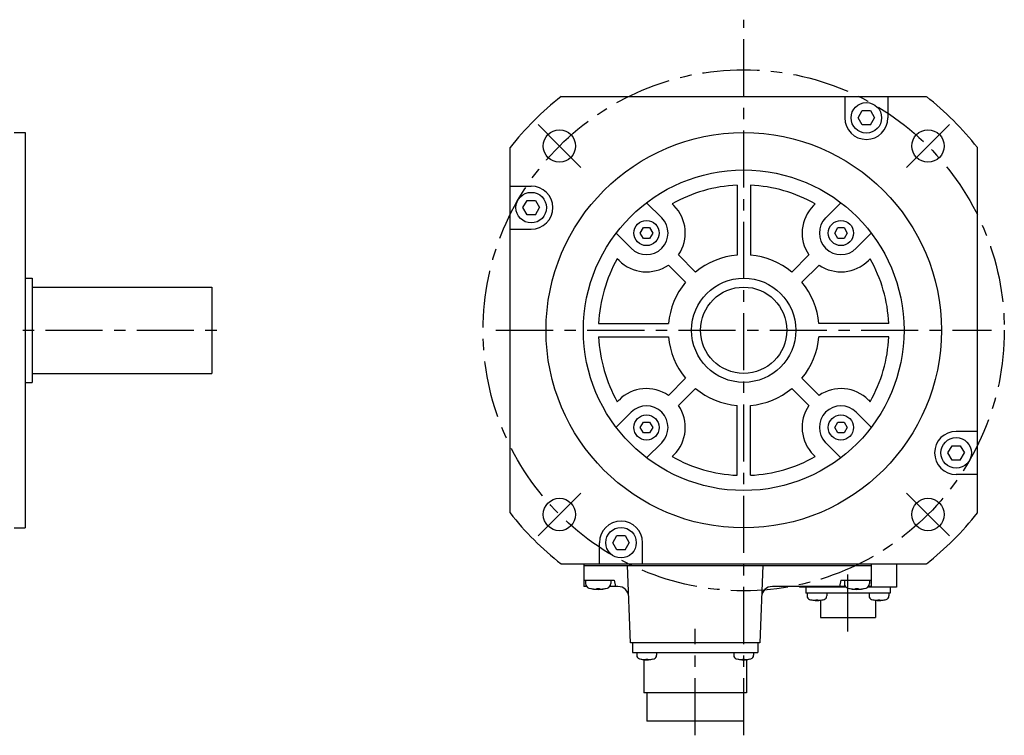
# Model space of a CAD drawing. Header units: millimetres. Extents: x 110 to 842, y 448 to 647.
# Tile 4 of 4: x 568 to 842, y 448 to 647. Entities that reach past the tile are written whole.
import ezdxf

# ---------------------------------------------------------------- set-up
doc = ezdxf.new("R2010")
doc.units = ezdxf.units.MM
doc.linetypes.add('CENTER', pattern=[50.8, 31.75, -6.35, 6.35, -6.35])
doc.layers.add('CTR', color=2, linetype='CENTER')

msp = doc.modelspace()

# ---------------------------------------------------------------- linework, layer by layer
for p, q in [((718.76, 625.87), (820.37, 625.87)), ((797.69, 625.87), (797.69, 619.98)), ((809.69, 625.87), (809.69, 619.98)), ((801.38, 619.98), (802.54, 621.98)), ((802.54, 621.98), (804.84, 621.98)), ((804.84, 621.98), (806, 619.98)), ((802.54, 617.98), (801.38, 619.98)), ((804.84, 617.98), (806, 619.98)), ((804.84, 617.98), (802.54, 617.98)), ((566.65, 615.87), (569.65, 615.87)), ((569.65, 615.87), (569.65, 505.87)), ((704.57, 510.06), (704.57, 611.68)), ((834.57, 510.06), (834.57, 611.68)), ((704.57, 600.99), (710.46, 600.99)), ((767.72, 601.23), (767.72, 581.79)), ((771.42, 601.23), (771.42, 581.79)), ((708.15, 594.99), (709.3, 596.99)), ((709.3, 592.99), (708.15, 594.99)), ((709.3, 596.99), (711.61, 596.99)), ((711.61, 596.99), (712.77, 594.99)), ((711.61, 592.99), (712.77, 594.99)), ((746.76, 592.16), (742.56, 596.36)), ((750.16, 595.55), (749.67, 596.03)), ((788.98, 595.55), (789.46, 596.03)), ((792.37, 592.16), (796.57, 596.36)), ((711.61, 592.99), (709.3, 592.99)), ((704.57, 588.99), (710.46, 588.99)), ((740.79, 587.92), (741.65, 589.42)), ((741.65, 589.42), (743.38, 589.42)), ((743.38, 589.42), (744.25, 587.92)), ((794.88, 587.92), (795.75, 589.42)), ((795.75, 589.42), (797.48, 589.42)), ((797.48, 589.42), (798.34, 587.92)), ((738.28, 583.67), (734.07, 587.88)), ((741.65, 586.42), (740.79, 587.92)), ((743.38, 586.42), (741.65, 586.42)), ((744.25, 587.92), (743.38, 586.42)), ((795.75, 586.42), (794.88, 587.92)), ((797.48, 586.42), (795.75, 586.42)), ((798.34, 587.92), (797.48, 586.42)), ((800.85, 583.67), (805.06, 587.88)), ((734.88, 580.28), (734.4, 580.76)), ((751.44, 581.83), (756.2, 577.07)), ((787.69, 581.83), (782.93, 577.07)), ((804.25, 580.28), (804.73, 580.76)), ((748.61, 579), (753.37, 574.24)), ((790.52, 579), (785.76, 574.24)), ((569.65, 575.37), (571.65, 575.37)), ((571.65, 575.37), (571.65, 546.37)), ((571.65, 572.87), (621.65, 572.87)), ((621.65, 572.87), (621.65, 548.87)), ((729.21, 562.72), (748.65, 562.72)), ((809.92, 562.72), (790.48, 562.72)), ((729.21, 559.02), (748.65, 559.02)), ((809.92, 559.02), (790.48, 559.02)), ((571.65, 548.87), (621.65, 548.87)), ((569.65, 546.37), (571.65, 546.37)), ((748.61, 542.74), (753.37, 547.5)), ((790.52, 542.74), (785.76, 547.5)), ((751.44, 539.91), (756.2, 544.67)), ((787.69, 539.91), (782.93, 544.67)), ((734.88, 541.46), (734.4, 540.98)), ((767.72, 520.51), (767.72, 539.95)), ((771.42, 520.51), (771.42, 539.95)), ((804.25, 541.46), (804.73, 540.98)), ((738.28, 538.07), (734.07, 533.86)), ((800.85, 538.07), (805.06, 533.86)), ((740.79, 533.82), (741.65, 535.32)), ((741.65, 535.32), (743.38, 535.32)), ((743.38, 535.32), (744.25, 533.82)), ((794.88, 533.82), (795.75, 535.32)), ((795.75, 535.32), (797.48, 535.32)), ((797.48, 535.32), (798.34, 533.82)), ((741.65, 532.32), (740.79, 533.82)), ((743.38, 532.32), (741.65, 532.32)), ((744.25, 533.82), (743.38, 532.32)), ((795.75, 532.32), (794.88, 533.82)), ((797.48, 532.32), (795.75, 532.32)), ((798.34, 533.82), (797.48, 532.32)), ((834.57, 532.74), (828.67, 532.74)), ((746.76, 529.58), (742.56, 525.38)), ((792.37, 529.58), (796.57, 525.38)), ((826.36, 526.74), (827.52, 528.74)), ((827.52, 528.74), (829.83, 528.74)), ((829.83, 528.74), (830.98, 526.74)), ((750.16, 526.19), (749.67, 525.71)), ((788.98, 526.19), (789.46, 525.71)), ((827.52, 524.74), (826.36, 526.74)), ((829.83, 524.74), (830.98, 526.74)), ((829.83, 524.74), (827.52, 524.74)), ((834.57, 520.74), (828.67, 520.74)), ((566.65, 505.87), (569.65, 505.87)), ((729.44, 495.87), (729.44, 501.76)), ((733.13, 501.76), (734.29, 503.76)), ((734.29, 499.76), (733.13, 501.76)), ((734.29, 503.76), (736.59, 503.76)), ((736.59, 503.76), (737.75, 501.76)), ((736.59, 499.76), (737.75, 501.76)), ((741.44, 495.87), (741.44, 501.76)), ((736.59, 499.76), (734.29, 499.76)), ((718.76, 495.87), (820.37, 495.87)), ((725.07, 495.87), (725.07, 489.57)), ((805.07, 495.87), (805.07, 489.57)), ((812.07, 495.87), (812.07, 489.37)), ((725.07, 495.37), (805.07, 495.37)), ((738.07, 473.87), (737.27, 495.37)), ((774.87, 495.37), (774.07, 473.87)), ((725.07, 491.37), (733.57, 491.37)), ((725.57, 491.37), (725.57, 490.39)), ((732.57, 491.37), (732.57, 490.39)), ((733.57, 491.37), (733.88, 489.57)), ((796.57, 491.37), (796.25, 489.57)), ((796.57, 491.37), (805.07, 491.37)), ((797.57, 491.37), (797.57, 490.39)), ((804.57, 491.37), (804.57, 490.39)), ((725.86, 489.57), (725.07, 489.57)), ((727.02, 489.01), (727.05, 489.01)), ((728.7, 489.01), (729.44, 489.01)), ((728.7, 488.87), (728.7, 489.01)), ((729.44, 489.01), (729.44, 488.87)), ((731.08, 489.01), (731.12, 489.01)), ((734.59, 489.57), (732.27, 489.57)), ((797.86, 489.57), (777.54, 489.57)), ((785.07, 489.57), (785.07, 489.37)), ((798.07, 489.37), (785.07, 489.37)), ((786.87, 489.37), (786.87, 487.67)), ((810.27, 487.67), (786.87, 487.67)), ((787.19, 487.67), (787.19, 486.93)), ((792.69, 487.67), (792.69, 486.93)), ((799.02, 489.01), (799.05, 489.01)), ((800.7, 489.01), (801.44, 489.01)), ((800.7, 488.87), (800.7, 489.01)), ((801.44, 489.01), (801.44, 488.87)), ((803.08, 489.01), (803.12, 489.01)), ((812.07, 489.37), (804.06, 489.37)), ((805.07, 489.57), (804.27, 489.57)), ((804.45, 487.67), (804.45, 486.93)), ((809.95, 487.67), (809.95, 486.93)), ((810.27, 489.37), (810.27, 487.67)), ((788.19, 485.89), (788.21, 485.89)), ((789.66, 485.89), (790.22, 485.89)), ((789.66, 485.77), (789.66, 485.89)), ((790.22, 485.89), (790.22, 485.77)), ((790.92, 485.75), (790.92, 480.97)), ((791.66, 485.89), (791.69, 485.89)), ((805.45, 485.89), (805.47, 485.89)), ((806.22, 485.75), (806.22, 480.97)), ((806.92, 485.89), (807.48, 485.89)), ((806.92, 485.77), (806.92, 485.89)), ((807.48, 485.89), (807.48, 485.77)), ((808.92, 485.89), (808.95, 485.89)), ((790.92, 480.97), (806.22, 480.97)), ((774.07, 473.87), (738.07, 473.87)), ((738.62, 473.87), (738.62, 471.17)), ((738.62, 471.17), (773.52, 471.17)), ((739.83, 471.17), (739.83, 470.43)), ((745.33, 471.17), (745.33, 470.43)), ((766.8, 471.17), (766.8, 470.43)), ((772.3, 471.17), (772.3, 470.43)), ((773.52, 473.87), (773.52, 471.17)), ((740.83, 469.39), (740.85, 469.39)), ((741.82, 469.21), (741.82, 459.97)), ((742.3, 469.39), (742.86, 469.39)), ((742.3, 469.27), (742.3, 469.39)), ((742.86, 469.39), (742.86, 469.27)), ((744.31, 469.39), (744.33, 469.39)), ((767.8, 469.39), (767.82, 469.39)), ((769.27, 469.39), (769.83, 469.39)), ((769.27, 469.27), (769.27, 469.39)), ((769.83, 469.39), (769.83, 469.27)), ((770.32, 469.21), (770.32, 459.97)), ((771.28, 469.39), (771.3, 469.39)), ((770.32, 459.97), (741.82, 459.97)), ((742.62, 459.97), (742.62, 452.07)), ((769.52, 459.97), (769.52, 452.07)), ((769.52, 452.07), (742.62, 452.07))]:
    msp.add_line(p, q)
for centre, radius in [((803.69, 619.98), 4.25), ((718.3, 612.13), 4.5), ((820.83, 612.13), 4.5), ((769.57, 560.87), 55), ((769.57, 560.87), 44.6), ((710.46, 594.99), 4.25), ((742.52, 587.92), 3.5), ((796.61, 587.92), 3.5), ((769.57, 560.87), 14.5), ((769.57, 560.87), 12), ((742.52, 533.82), 3.5), ((796.61, 533.82), 3.5), ((828.67, 526.74), 4.25), ((718.3, 509.6), 4.5), ((820.83, 509.6), 4.5), ((735.44, 501.76), 4.25)]:
    msp.add_circle(centre, radius)
for centre, radius, start, end in [((769.57, 560.87), 82.5, 128.0123, 141.9877), ((769.57, 560.87), 82.5, 38.0123, 51.9877), ((803.69, 619.98), 6, 180, 0), ((710.46, 594.99), 6, 270, 90), ((769.57, 560.87), 40.4, 92.6246, 119.4947), ((769.57, 560.87), 40.4, 60.5053, 87.3754), ((742.52, 587.92), 10.8, 325.6719, 45), ((796.61, 587.92), 10.8, 135, 214.3281), ((742.52, 587.92), 6, 225, 45), ((796.61, 587.92), 6, 135, 315), ((769.57, 560.87), 40.4, 150.5053, 177.3754), ((769.57, 560.87), 21, 95.054, 129.535), ((769.57, 560.87), 21, 50.465, 84.946), ((769.57, 560.87), 40.4, 2.6246, 29.4947), ((742.52, 587.92), 10.8, 225, 304.3281), ((796.61, 587.92), 10.8, 235.6719, 315), ((769.57, 560.87), 21, 140.465, 174.946), ((769.57, 560.87), 21, 5.054, 39.535), ((769.57, 560.87), 40.4, 182.6246, 209.4947), ((769.57, 560.87), 21, 185.054, 219.535), ((769.57, 560.87), 21, 320.465, 354.946), ((769.57, 560.87), 40.4, 330.5053, 357.3754), ((742.52, 533.82), 10.8, 55.6719, 135), ((769.57, 560.87), 21, 230.465, 264.946), ((769.57, 560.87), 21, 275.054, 309.535), ((796.61, 533.82), 10.8, 45, 124.3281), ((742.52, 533.82), 6, 315, 135), ((742.52, 533.82), 10.8, 315, 34.3281), ((796.61, 533.82), 10.8, 145.6719, 225), ((796.61, 533.82), 6, 45, 225), ((828.67, 526.74), 6, 90, 270), ((769.57, 560.87), 40.4, 240.5053, 267.3754), ((769.57, 560.87), 40.4, 272.6246, 299.4947), ((769.57, 560.87), 82.5, 218.0123, 231.9877), ((769.57, 560.87), 82.5, 308.0123, 321.9877), ((735.44, 501.76), 6, 0, 180), ((726.87, 490.39), 1.3, 180, 253.3985), ((731.27, 490.39), 1.3, 286.6015, 0), ((798.87, 490.39), 1.3, 180, 253.3985), ((803.27, 490.39), 1.3, 286.6015, 0), ((729.07, 497.77), 9, 253.3985, 286.6015), ((729.07, 497.77), 8.99, 257.0426, 261.8394), ((729.07, 497.77), 8.99, 278.1606, 282.9574), ((734.59, 486.57), 3, 2.131, 90), ((777.54, 486.57), 3, 90, 177.869), ((801.07, 497.77), 9, 253.3985, 286.6015), ((801.07, 497.77), 8.99, 257.0426, 261.8394), ((801.07, 497.77), 8.99, 278.1606, 282.9574), ((788.19, 486.93), 1, 180, 253.0422), ((789.94, 492.67), 7, 253.0422, 286.9578), ((789.94, 492.67), 6.99, 255.7013, 260.3879), ((789.94, 492.67), 6.99, 279.6121, 284.2987), ((791.69, 486.93), 1, 286.9578, 0), ((805.45, 486.93), 1, 180, 253.0422), ((807.2, 492.67), 7, 253.0422, 286.9578), ((807.2, 492.67), 6.99, 255.7013, 260.3879), ((807.2, 492.67), 6.99, 279.6121, 284.2987), ((808.95, 486.93), 1, 286.9578, 0), ((740.83, 470.43), 1, 180, 253.0422), ((742.58, 476.17), 7, 253.0422, 286.9578), ((742.58, 476.17), 6.99, 255.7013, 260.3879), ((742.58, 476.17), 6.99, 279.6121, 284.2987), ((744.33, 470.43), 1, 286.9578, 0), ((767.8, 470.43), 1, 180, 253.0422), ((769.55, 476.17), 7, 253.0422, 286.9578), ((769.55, 476.17), 6.99, 255.7013, 260.3879), ((769.55, 476.17), 6.99, 279.6121, 284.2987), ((771.3, 470.43), 1, 286.9578, 0)]:
    msp.add_arc(centre, radius, start, end)
for points, knots in [([(727.79, 488.87), (727.8, 488.87), (727.81, 488.87), (727.83, 488.86), (727.85, 488.86), (727.86, 488.86), (727.86, 488.86), (727.87, 488.86), (727.87, 488.86), (727.87, 488.86), (727.88, 488.86), (727.89, 488.86), (727.9, 488.86), (727.92, 488.85), (727.94, 488.85), (727.96, 488.85), (727.97, 488.85), (727.97, 488.85), (727.98, 488.85), (727.98, 488.85), (727.98, 488.85), (727.99, 488.85), (728, 488.85), (728.01, 488.85), (728.03, 488.84), (728.04, 488.84), (728.04, 488.84), (728.05, 488.84), (728.05, 488.84), (728.06, 488.84), (728.06, 488.84), (728.06, 488.84), (728.06, 488.84), (728.07, 488.84), (728.08, 488.84), (728.09, 488.84), (728.1, 488.84), (728.12, 488.84), (728.14, 488.84), (728.15, 488.84), (728.16, 488.83), (728.16, 488.83), (728.17, 488.83), (728.17, 488.83), (728.17, 488.83), (728.18, 488.83), (728.19, 488.83), (728.21, 488.83), (728.22, 488.83), (728.23, 488.83), (728.24, 488.83), (728.24, 488.83), (728.24, 488.83), (728.25, 488.83), (728.25, 488.83), (728.26, 488.83), (728.27, 488.83), (728.28, 488.83), (728.3, 488.83), (728.33, 488.83), (728.35, 488.83), (728.36, 488.82)], [0, 0, 0, 0, 0.0625, 0.09375, 0.125, 0.140625, 0.15625, 0.164062, 0.167969, 0.171875, 0.179688, 0.1875, 0.21875, 0.25, 0.28125, 0.3125, 0.320312, 0.328125, 0.332031, 0.335938, 0.34375, 0.359375, 0.375, 0.40625, 0.4375, 0.453125, 0.46875, 0.484375, 0.492188, 0.496094, 0.5, 0.503906, 0.507812, 0.515625, 0.53125, 0.546875, 0.5625, 0.59375, 0.625, 0.640625, 0.65625, 0.664062, 0.667969, 0.671875, 0.679688, 0.6875, 0.71875, 0.75, 0.78125, 0.796875, 0.8125, 0.820312, 0.828125, 0.832031, 0.835938, 0.84375, 0.859375, 0.875, 0.90625, 0.9375, 1, 1, 1, 1]), ([(728.36, 488.82), (728.37, 488.82), (728.38, 488.83), (728.39, 488.83), (728.4, 488.83), (728.41, 488.83), (728.41, 488.83), (728.41, 488.83), (728.42, 488.83), (728.43, 488.83), (728.44, 488.83), (728.45, 488.83), (728.46, 488.83), (728.47, 488.83), (728.47, 488.83), (728.48, 488.83), (728.48, 488.83), (728.49, 488.83), (728.49, 488.84), (728.5, 488.84), (728.51, 488.84), (728.51, 488.84), (728.52, 488.84), (728.52, 488.84), (728.52, 488.84), (728.53, 488.84), (728.53, 488.84), (728.54, 488.84), (728.55, 488.84), (728.56, 488.85), (728.57, 488.85), (728.58, 488.85), (728.58, 488.85), (728.58, 488.85), (728.59, 488.85), (728.6, 488.85), (728.61, 488.85), (728.61, 488.85), (728.62, 488.85), (728.63, 488.86), (728.63, 488.86), (728.63, 488.86), (728.64, 488.86), (728.65, 488.86), (728.66, 488.86), (728.67, 488.86), (728.69, 488.87), (728.7, 488.87)], [0, 0, 0, 0, 0.0625, 0.125, 0.140625, 0.15625, 0.164062, 0.171875, 0.1875, 0.21875, 0.25, 0.28125, 0.3125, 0.328125, 0.335938, 0.34375, 0.359375, 0.375, 0.40625, 0.4375, 0.46875, 0.484375, 0.492188, 0.5, 0.507812, 0.515625, 0.53125, 0.5625, 0.59375, 0.625, 0.640625, 0.65625, 0.664062, 0.671875, 0.6875, 0.71875, 0.75, 0.78125, 0.8125, 0.828125, 0.835938, 0.84375, 0.859375, 0.875, 0.90625, 0.9375, 1, 1, 1, 1]), ([(729.44, 488.87), (729.44, 488.87), (729.45, 488.86), (729.47, 488.86), (729.47, 488.86), (729.48, 488.86), (729.48, 488.86), (729.48, 488.86), (729.49, 488.86), (729.5, 488.86), (729.51, 488.85), (729.52, 488.85), (729.53, 488.85), (729.54, 488.85), (729.54, 488.85), (729.55, 488.85), (729.55, 488.85), (729.56, 488.85), (729.56, 488.85), (729.57, 488.84), (729.58, 488.84), (729.59, 488.84), (729.59, 488.84), (729.59, 488.84), (729.59, 488.84), (729.6, 488.84), (729.6, 488.84), (729.61, 488.84), (729.63, 488.84), (729.64, 488.84), (729.64, 488.84), (729.65, 488.83), (729.65, 488.83), (729.66, 488.83), (729.66, 488.83), (729.67, 488.83), (729.68, 488.83), (729.69, 488.83), (729.69, 488.83), (729.7, 488.83), (729.7, 488.83), (729.7, 488.83), (729.71, 488.83), (729.72, 488.83), (729.73, 488.83), (729.75, 488.83), (729.76, 488.83), (729.77, 488.82)], [0, 0, 0, 0, 0.0625, 0.125, 0.140625, 0.15625, 0.164062, 0.171875, 0.1875, 0.21875, 0.25, 0.28125, 0.3125, 0.328125, 0.335938, 0.34375, 0.359375, 0.375, 0.40625, 0.4375, 0.46875, 0.484375, 0.492188, 0.5, 0.507812, 0.515625, 0.53125, 0.5625, 0.59375, 0.625, 0.640625, 0.65625, 0.664062, 0.671875, 0.6875, 0.71875, 0.75, 0.78125, 0.8125, 0.828125, 0.835938, 0.84375, 0.859375, 0.875, 0.90625, 0.9375, 1, 1, 1, 1]), ([(729.77, 488.82), (729.78, 488.82), (729.79, 488.83), (729.81, 488.83), (729.82, 488.83), (729.84, 488.83), (729.84, 488.83), (729.85, 488.83), (729.85, 488.83), (729.85, 488.83), (729.86, 488.83), (729.87, 488.83), (729.88, 488.83), (729.9, 488.83), (729.92, 488.83), (729.94, 488.83), (729.95, 488.83), (729.95, 488.83), (729.96, 488.83), (729.96, 488.83), (729.96, 488.83), (729.97, 488.83), (729.98, 488.83), (729.99, 488.84), (730, 488.84), (730.01, 488.84), (730.02, 488.84), (730.03, 488.84), (730.03, 488.84), (730.04, 488.84), (730.04, 488.84), (730.04, 488.84), (730.04, 488.84), (730.05, 488.84), (730.06, 488.84), (730.07, 488.84), (730.08, 488.84), (730.1, 488.84), (730.11, 488.85), (730.13, 488.85), (730.14, 488.85), (730.14, 488.85), (730.15, 488.85), (730.15, 488.85), (730.15, 488.85), (730.16, 488.85), (730.17, 488.85), (730.19, 488.85), (730.2, 488.85), (730.21, 488.85), (730.21, 488.85), (730.22, 488.85), (730.22, 488.86), (730.23, 488.86), (730.23, 488.86), (730.23, 488.86), (730.24, 488.86), (730.26, 488.86), (730.28, 488.86), (730.31, 488.86), (730.33, 488.87), (730.34, 488.87)], [0, 0, 0, 0, 0.0625, 0.09375, 0.125, 0.140625, 0.15625, 0.164062, 0.167969, 0.171875, 0.179688, 0.1875, 0.21875, 0.25, 0.28125, 0.3125, 0.320312, 0.328125, 0.332031, 0.335938, 0.34375, 0.359375, 0.375, 0.40625, 0.4375, 0.453125, 0.46875, 0.484375, 0.492188, 0.496094, 0.5, 0.503906, 0.507812, 0.515625, 0.53125, 0.546875, 0.5625, 0.59375, 0.625, 0.640625, 0.65625, 0.664062, 0.667969, 0.671875, 0.679688, 0.6875, 0.71875, 0.75, 0.78125, 0.796875, 0.8125, 0.820312, 0.828125, 0.832031, 0.835938, 0.84375, 0.859375, 0.875, 0.90625, 0.9375, 1, 1, 1, 1]), ([(799.79, 488.87), (799.8, 488.87), (799.81, 488.87), (799.83, 488.86), (799.85, 488.86), (799.86, 488.86), (799.86, 488.86), (799.87, 488.86), (799.87, 488.86), (799.87, 488.86), (799.88, 488.86), (799.89, 488.86), (799.9, 488.86), (799.92, 488.85), (799.94, 488.85), (799.96, 488.85), (799.97, 488.85), (799.97, 488.85), (799.98, 488.85), (799.98, 488.85), (799.98, 488.85), (799.99, 488.85), (800, 488.85), (800.01, 488.85), (800.03, 488.84), (800.04, 488.84), (800.04, 488.84), (800.05, 488.84), (800.05, 488.84), (800.06, 488.84), (800.06, 488.84), (800.06, 488.84), (800.06, 488.84), (800.07, 488.84), (800.08, 488.84), (800.09, 488.84), (800.1, 488.84), (800.12, 488.84), (800.14, 488.84), (800.15, 488.84), (800.16, 488.83), (800.16, 488.83), (800.17, 488.83), (800.17, 488.83), (800.17, 488.83), (800.18, 488.83), (800.19, 488.83), (800.21, 488.83), (800.22, 488.83), (800.23, 488.83), (800.24, 488.83), (800.24, 488.83), (800.24, 488.83), (800.25, 488.83), (800.25, 488.83), (800.26, 488.83), (800.27, 488.83), (800.28, 488.83), (800.3, 488.83), (800.33, 488.83), (800.35, 488.83), (800.36, 488.82)], [0, 0, 0, 0, 0.0625, 0.09375, 0.125, 0.140625, 0.15625, 0.164062, 0.167969, 0.171875, 0.179688, 0.1875, 0.21875, 0.25, 0.28125, 0.3125, 0.320312, 0.328125, 0.332031, 0.335938, 0.34375, 0.359375, 0.375, 0.40625, 0.4375, 0.453125, 0.46875, 0.484375, 0.492188, 0.496094, 0.5, 0.503906, 0.507812, 0.515625, 0.53125, 0.546875, 0.5625, 0.59375, 0.625, 0.640625, 0.65625, 0.664062, 0.667969, 0.671875, 0.679688, 0.6875, 0.71875, 0.75, 0.78125, 0.796875, 0.8125, 0.820312, 0.828125, 0.832031, 0.835938, 0.84375, 0.859375, 0.875, 0.90625, 0.9375, 1, 1, 1, 1]), ([(800.36, 488.82), (800.37, 488.82), (800.38, 488.83), (800.39, 488.83), (800.4, 488.83), (800.41, 488.83), (800.41, 488.83), (800.41, 488.83), (800.42, 488.83), (800.43, 488.83), (800.44, 488.83), (800.45, 488.83), (800.46, 488.83), (800.47, 488.83), (800.47, 488.83), (800.48, 488.83), (800.48, 488.83), (800.49, 488.83), (800.49, 488.84), (800.5, 488.84), (800.51, 488.84), (800.51, 488.84), (800.52, 488.84), (800.52, 488.84), (800.52, 488.84), (800.53, 488.84), (800.53, 488.84), (800.54, 488.84), (800.55, 488.84), (800.56, 488.85), (800.57, 488.85), (800.58, 488.85), (800.58, 488.85), (800.58, 488.85), (800.59, 488.85), (800.6, 488.85), (800.61, 488.85), (800.61, 488.85), (800.62, 488.85), (800.63, 488.86), (800.63, 488.86), (800.63, 488.86), (800.64, 488.86), (800.65, 488.86), (800.66, 488.86), (800.67, 488.86), (800.69, 488.87), (800.7, 488.87)], [0, 0, 0, 0, 0.0625, 0.125, 0.140625, 0.15625, 0.164062, 0.171875, 0.1875, 0.21875, 0.25, 0.28125, 0.3125, 0.328125, 0.335938, 0.34375, 0.359375, 0.375, 0.40625, 0.4375, 0.46875, 0.484375, 0.492188, 0.5, 0.507812, 0.515625, 0.53125, 0.5625, 0.59375, 0.625, 0.640625, 0.65625, 0.664062, 0.671875, 0.6875, 0.71875, 0.75, 0.78125, 0.8125, 0.828125, 0.835938, 0.84375, 0.859375, 0.875, 0.90625, 0.9375, 1, 1, 1, 1]), ([(801.44, 488.87), (801.44, 488.87), (801.45, 488.86), (801.47, 488.86), (801.47, 488.86), (801.48, 488.86), (801.48, 488.86), (801.48, 488.86), (801.49, 488.86), (801.5, 488.86), (801.51, 488.85), (801.52, 488.85), (801.53, 488.85), (801.54, 488.85), (801.54, 488.85), (801.55, 488.85), (801.55, 488.85), (801.56, 488.85), (801.56, 488.85), (801.57, 488.84), (801.58, 488.84), (801.59, 488.84), (801.59, 488.84), (801.59, 488.84), (801.59, 488.84), (801.6, 488.84), (801.6, 488.84), (801.61, 488.84), (801.63, 488.84), (801.64, 488.84), (801.64, 488.84), (801.65, 488.83), (801.65, 488.83), (801.66, 488.83), (801.66, 488.83), (801.67, 488.83), (801.68, 488.83), (801.69, 488.83), (801.69, 488.83), (801.7, 488.83), (801.7, 488.83), (801.7, 488.83), (801.71, 488.83), (801.72, 488.83), (801.73, 488.83), (801.75, 488.83), (801.76, 488.83), (801.77, 488.82)], [0, 0, 0, 0, 0.0625, 0.125, 0.140625, 0.15625, 0.164062, 0.171875, 0.1875, 0.21875, 0.25, 0.28125, 0.3125, 0.328125, 0.335938, 0.34375, 0.359375, 0.375, 0.40625, 0.4375, 0.46875, 0.484375, 0.492188, 0.5, 0.507812, 0.515625, 0.53125, 0.5625, 0.59375, 0.625, 0.640625, 0.65625, 0.664062, 0.671875, 0.6875, 0.71875, 0.75, 0.78125, 0.8125, 0.828125, 0.835938, 0.84375, 0.859375, 0.875, 0.90625, 0.9375, 1, 1, 1, 1]), ([(801.77, 488.82), (801.78, 488.82), (801.79, 488.83), (801.81, 488.83), (801.82, 488.83), (801.84, 488.83), (801.84, 488.83), (801.85, 488.83), (801.85, 488.83), (801.85, 488.83), (801.86, 488.83), (801.87, 488.83), (801.88, 488.83), (801.9, 488.83), (801.92, 488.83), (801.94, 488.83), (801.95, 488.83), (801.95, 488.83), (801.96, 488.83), (801.96, 488.83), (801.96, 488.83), (801.97, 488.83), (801.98, 488.83), (801.99, 488.84), (802, 488.84), (802.01, 488.84), (802.02, 488.84), (802.03, 488.84), (802.03, 488.84), (802.04, 488.84), (802.04, 488.84), (802.04, 488.84), (802.04, 488.84), (802.05, 488.84), (802.06, 488.84), (802.07, 488.84), (802.08, 488.84), (802.1, 488.84), (802.11, 488.85), (802.13, 488.85), (802.14, 488.85), (802.14, 488.85), (802.15, 488.85), (802.15, 488.85), (802.15, 488.85), (802.16, 488.85), (802.17, 488.85), (802.19, 488.85), (802.2, 488.85), (802.21, 488.85), (802.21, 488.85), (802.22, 488.85), (802.22, 488.86), (802.23, 488.86), (802.23, 488.86), (802.23, 488.86), (802.24, 488.86), (802.26, 488.86), (802.28, 488.86), (802.31, 488.86), (802.33, 488.87), (802.34, 488.87)], [0, 0, 0, 0, 0.0625, 0.09375, 0.125, 0.140625, 0.15625, 0.164062, 0.167969, 0.171875, 0.179688, 0.1875, 0.21875, 0.25, 0.28125, 0.3125, 0.320312, 0.328125, 0.332031, 0.335938, 0.34375, 0.359375, 0.375, 0.40625, 0.4375, 0.453125, 0.46875, 0.484375, 0.492188, 0.496094, 0.5, 0.503906, 0.507812, 0.515625, 0.53125, 0.546875, 0.5625, 0.59375, 0.625, 0.640625, 0.65625, 0.664062, 0.667969, 0.671875, 0.679688, 0.6875, 0.71875, 0.75, 0.78125, 0.796875, 0.8125, 0.820312, 0.828125, 0.832031, 0.835938, 0.84375, 0.859375, 0.875, 0.90625, 0.9375, 1, 1, 1, 1]), ([(788.77, 485.77), (788.79, 485.77), (788.82, 485.77), (788.86, 485.76), (788.88, 485.76), (788.89, 485.76), (788.91, 485.75), (788.92, 485.75), (788.93, 485.75), (788.94, 485.75), (788.94, 485.75), (788.95, 485.75), (788.96, 485.75), (788.98, 485.75), (789, 485.74), (789.02, 485.74), (789.03, 485.74), (789.03, 485.74), (789.04, 485.74), (789.04, 485.74), (789.05, 485.74), (789.06, 485.74), (789.07, 485.74), (789.09, 485.74), (789.1, 485.74), (789.11, 485.73), (789.12, 485.73), (789.12, 485.73), (789.13, 485.73), (789.14, 485.73), (789.16, 485.73), (789.18, 485.73), (789.2, 485.73), (789.21, 485.73), (789.23, 485.73), (789.27, 485.72), (789.3, 485.72), (789.33, 485.72)], [0, 0, 0, 0, 0.125, 0.1875, 0.21875, 0.25, 0.28125, 0.3125, 0.328125, 0.335938, 0.34375, 0.359375, 0.375, 0.40625, 0.4375, 0.46875, 0.484375, 0.492188, 0.5, 0.507812, 0.515625, 0.53125, 0.5625, 0.59375, 0.625, 0.640625, 0.65625, 0.664062, 0.671875, 0.6875, 0.71875, 0.75, 0.78125, 0.8125, 0.84375, 0.875, 1, 1, 1, 1]), ([(789.33, 485.72), (789.34, 485.72), (789.36, 485.72), (789.39, 485.73), (789.4, 485.73), (789.41, 485.73), (789.42, 485.73), (789.43, 485.73), (789.43, 485.73), (789.43, 485.73), (789.44, 485.73), (789.44, 485.73), (789.45, 485.73), (789.47, 485.74), (789.47, 485.74), (789.48, 485.74), (789.49, 485.74), (789.49, 485.74), (789.5, 485.74), (789.51, 485.74), (789.52, 485.74), (789.52, 485.75), (789.53, 485.75), (789.53, 485.75), (789.54, 485.75), (789.54, 485.75), (789.55, 485.75), (789.55, 485.75), (789.57, 485.75), (789.59, 485.76), (789.62, 485.76), (789.64, 485.77), (789.66, 485.77)], [0, 0, 0, 0, 0.125, 0.1875, 0.25, 0.28125, 0.3125, 0.328125, 0.335938, 0.34375, 0.359375, 0.375, 0.40625, 0.4375, 0.46875, 0.484375, 0.5, 0.515625, 0.53125, 0.5625, 0.59375, 0.625, 0.640625, 0.65625, 0.664062, 0.671875, 0.6875, 0.71875, 0.75, 0.8125, 0.875, 1, 1, 1, 1]), ([(790.22, 485.77), (790.23, 485.77), (790.25, 485.77), (790.27, 485.76), (790.28, 485.76), (790.3, 485.75), (790.3, 485.75), (790.31, 485.75), (790.31, 485.75), (790.32, 485.75), (790.32, 485.75), (790.33, 485.75), (790.34, 485.75), (790.35, 485.74), (790.36, 485.74), (790.37, 485.74), (790.37, 485.74), (790.38, 485.74), (790.38, 485.74), (790.39, 485.74), (790.4, 485.74), (790.41, 485.74), (790.41, 485.73), (790.42, 485.73), (790.42, 485.73), (790.42, 485.73), (790.43, 485.73), (790.44, 485.73), (790.45, 485.73), (790.47, 485.73), (790.5, 485.72), (790.53, 485.72), (790.54, 485.72)], [0, 0, 0, 0, 0.125, 0.1875, 0.25, 0.28125, 0.3125, 0.328125, 0.335938, 0.34375, 0.359375, 0.375, 0.40625, 0.4375, 0.46875, 0.484375, 0.5, 0.515625, 0.53125, 0.5625, 0.59375, 0.625, 0.640625, 0.65625, 0.664062, 0.671875, 0.6875, 0.71875, 0.75, 0.8125, 0.875, 1, 1, 1, 1]), ([(790.54, 485.72), (790.56, 485.72), (790.59, 485.72), (790.63, 485.73), (790.65, 485.73), (790.67, 485.73), (790.68, 485.73), (790.69, 485.73), (790.7, 485.73), (790.71, 485.73), (790.72, 485.73), (790.72, 485.73), (790.74, 485.73), (790.75, 485.73), (790.77, 485.74), (790.79, 485.74), (790.8, 485.74), (790.81, 485.74), (790.81, 485.74), (790.82, 485.74), (790.82, 485.74), (790.83, 485.74), (790.84, 485.74), (790.86, 485.74), (790.87, 485.75), (790.88, 485.75), (790.89, 485.75), (790.89, 485.75), (790.9, 485.75), (790.91, 485.75), (790.93, 485.75), (790.95, 485.75), (790.97, 485.76), (790.99, 485.76), (791.01, 485.76), (791.05, 485.77), (791.08, 485.77), (791.1, 485.77)], [0, 0, 0, 0, 0.125, 0.1875, 0.21875, 0.25, 0.28125, 0.3125, 0.328125, 0.335938, 0.34375, 0.359375, 0.375, 0.40625, 0.4375, 0.46875, 0.484375, 0.492188, 0.5, 0.507812, 0.515625, 0.53125, 0.5625, 0.59375, 0.625, 0.640625, 0.65625, 0.664062, 0.671875, 0.6875, 0.71875, 0.75, 0.78125, 0.8125, 0.84375, 0.875, 1, 1, 1, 1]), ([(806.03, 485.77), (806.05, 485.77), (806.08, 485.77), (806.12, 485.76), (806.14, 485.76), (806.15, 485.76), (806.17, 485.75), (806.18, 485.75), (806.19, 485.75), (806.2, 485.75), (806.2, 485.75), (806.21, 485.75), (806.22, 485.75), (806.24, 485.75), (806.26, 485.74), (806.28, 485.74), (806.29, 485.74), (806.29, 485.74), (806.3, 485.74), (806.3, 485.74), (806.31, 485.74), (806.32, 485.74), (806.33, 485.74), (806.35, 485.74), (806.36, 485.74), (806.37, 485.73), (806.38, 485.73), (806.38, 485.73), (806.39, 485.73), (806.4, 485.73), (806.42, 485.73), (806.44, 485.73), (806.46, 485.73), (806.47, 485.73), (806.49, 485.73), (806.53, 485.72), (806.56, 485.72), (806.59, 485.72)], [0, 0, 0, 0, 0.125, 0.1875, 0.21875, 0.25, 0.28125, 0.3125, 0.328125, 0.335938, 0.34375, 0.359375, 0.375, 0.40625, 0.4375, 0.46875, 0.484375, 0.492188, 0.5, 0.507812, 0.515625, 0.53125, 0.5625, 0.59375, 0.625, 0.640625, 0.65625, 0.664062, 0.671875, 0.6875, 0.71875, 0.75, 0.78125, 0.8125, 0.84375, 0.875, 1, 1, 1, 1]), ([(806.59, 485.72), (806.6, 485.72), (806.62, 485.72), (806.65, 485.73), (806.66, 485.73), (806.67, 485.73), (806.68, 485.73), (806.69, 485.73), (806.69, 485.73), (806.69, 485.73), (806.7, 485.73), (806.7, 485.73), (806.71, 485.73), (806.73, 485.74), (806.73, 485.74), (806.74, 485.74), (806.75, 485.74), (806.75, 485.74), (806.76, 485.74), (806.77, 485.74), (806.78, 485.74), (806.78, 485.75), (806.79, 485.75), (806.79, 485.75), (806.8, 485.75), (806.8, 485.75), (806.81, 485.75), (806.81, 485.75), (806.83, 485.75), (806.85, 485.76), (806.88, 485.76), (806.9, 485.77), (806.92, 485.77)], [0, 0, 0, 0, 0.125, 0.1875, 0.25, 0.28125, 0.3125, 0.328125, 0.335938, 0.34375, 0.359375, 0.375, 0.40625, 0.4375, 0.46875, 0.484375, 0.5, 0.515625, 0.53125, 0.5625, 0.59375, 0.625, 0.640625, 0.65625, 0.664062, 0.671875, 0.6875, 0.71875, 0.75, 0.8125, 0.875, 1, 1, 1, 1]), ([(807.48, 485.77), (807.49, 485.77), (807.51, 485.77), (807.53, 485.76), (807.54, 485.76), (807.56, 485.75), (807.56, 485.75), (807.57, 485.75), (807.57, 485.75), (807.58, 485.75), (807.58, 485.75), (807.59, 485.75), (807.6, 485.75), (807.61, 485.74), (807.62, 485.74), (807.63, 485.74), (807.63, 485.74), (807.64, 485.74), (807.64, 485.74), (807.65, 485.74), (807.66, 485.74), (807.67, 485.74), (807.67, 485.73), (807.68, 485.73), (807.68, 485.73), (807.68, 485.73), (807.69, 485.73), (807.7, 485.73), (807.71, 485.73), (807.73, 485.73), (807.76, 485.72), (807.79, 485.72), (807.8, 485.72)], [0, 0, 0, 0, 0.125, 0.1875, 0.25, 0.28125, 0.3125, 0.328125, 0.335938, 0.34375, 0.359375, 0.375, 0.40625, 0.4375, 0.46875, 0.484375, 0.5, 0.515625, 0.53125, 0.5625, 0.59375, 0.625, 0.640625, 0.65625, 0.664062, 0.671875, 0.6875, 0.71875, 0.75, 0.8125, 0.875, 1, 1, 1, 1]), ([(807.8, 485.72), (807.82, 485.72), (807.85, 485.72), (807.89, 485.73), (807.91, 485.73), (807.93, 485.73), (807.94, 485.73), (807.95, 485.73), (807.96, 485.73), (807.97, 485.73), (807.98, 485.73), (807.98, 485.73), (808, 485.73), (808.01, 485.73), (808.03, 485.74), (808.05, 485.74), (808.06, 485.74), (808.07, 485.74), (808.07, 485.74), (808.08, 485.74), (808.08, 485.74), (808.09, 485.74), (808.1, 485.74), (808.12, 485.74), (808.13, 485.75), (808.14, 485.75), (808.15, 485.75), (808.15, 485.75), (808.16, 485.75), (808.17, 485.75), (808.19, 485.75), (808.21, 485.75), (808.23, 485.76), (808.25, 485.76), (808.27, 485.76), (808.31, 485.77), (808.34, 485.77), (808.36, 485.77)], [0, 0, 0, 0, 0.125, 0.1875, 0.21875, 0.25, 0.28125, 0.3125, 0.328125, 0.335938, 0.34375, 0.359375, 0.375, 0.40625, 0.4375, 0.46875, 0.484375, 0.492188, 0.5, 0.507812, 0.515625, 0.53125, 0.5625, 0.59375, 0.625, 0.640625, 0.65625, 0.664062, 0.671875, 0.6875, 0.71875, 0.75, 0.78125, 0.8125, 0.84375, 0.875, 1, 1, 1, 1]), ([(741.41, 469.27), (741.43, 469.27), (741.46, 469.27), (741.5, 469.26), (741.52, 469.26), (741.54, 469.26), (741.55, 469.25), (741.57, 469.25), (741.58, 469.25), (741.58, 469.25), (741.59, 469.25), (741.6, 469.25), (741.61, 469.25), (741.63, 469.25), (741.64, 469.24), (741.66, 469.24), (741.67, 469.24), (741.68, 469.24), (741.68, 469.24), (741.69, 469.24), (741.69, 469.24), (741.7, 469.24), (741.72, 469.24), (741.73, 469.24), (741.74, 469.24), (741.75, 469.23), (741.76, 469.23), (741.77, 469.23), (741.77, 469.23), (741.78, 469.23), (741.8, 469.23), (741.82, 469.23), (741.84, 469.23), (741.86, 469.23), (741.88, 469.23), (741.92, 469.22), (741.95, 469.22), (741.98, 469.22)], [0, 0, 0, 0, 0.125, 0.1875, 0.21875, 0.25, 0.28125, 0.3125, 0.328125, 0.335938, 0.34375, 0.359375, 0.375, 0.40625, 0.4375, 0.46875, 0.484375, 0.492188, 0.5, 0.507812, 0.515625, 0.53125, 0.5625, 0.59375, 0.625, 0.640625, 0.65625, 0.664062, 0.671875, 0.6875, 0.71875, 0.75, 0.78125, 0.8125, 0.84375, 0.875, 1, 1, 1, 1]), ([(741.98, 469.22), (741.99, 469.22), (742.01, 469.22), (742.03, 469.23), (742.05, 469.23), (742.06, 469.23), (742.06, 469.23), (742.07, 469.23), (742.07, 469.23), (742.08, 469.23), (742.08, 469.23), (742.09, 469.23), (742.1, 469.23), (742.11, 469.24), (742.12, 469.24), (742.13, 469.24), (742.13, 469.24), (742.14, 469.24), (742.14, 469.24), (742.15, 469.24), (742.16, 469.24), (742.17, 469.25), (742.17, 469.25), (742.18, 469.25), (742.18, 469.25), (742.18, 469.25), (742.19, 469.25), (742.2, 469.25), (742.22, 469.25), (742.23, 469.26), (742.26, 469.26), (742.29, 469.27), (742.3, 469.27)], [0, 0, 0, 0, 0.125, 0.1875, 0.25, 0.28125, 0.3125, 0.328125, 0.335938, 0.34375, 0.359375, 0.375, 0.40625, 0.4375, 0.46875, 0.484375, 0.5, 0.515625, 0.53125, 0.5625, 0.59375, 0.625, 0.640625, 0.65625, 0.664062, 0.671875, 0.6875, 0.71875, 0.75, 0.8125, 0.875, 1, 1, 1, 1]), ([(742.86, 469.27), (742.87, 469.27), (742.89, 469.27), (742.91, 469.26), (742.93, 469.26), (742.94, 469.25), (742.95, 469.25), (742.95, 469.25), (742.96, 469.25), (742.96, 469.25), (742.97, 469.25), (742.97, 469.25), (742.98, 469.25), (742.99, 469.24), (743, 469.24), (743.01, 469.24), (743.02, 469.24), (743.02, 469.24), (743.03, 469.24), (743.03, 469.24), (743.04, 469.24), (743.05, 469.24), (743.06, 469.23), (743.06, 469.23), (743.06, 469.23), (743.07, 469.23), (743.07, 469.23), (743.08, 469.23), (743.1, 469.23), (743.12, 469.23), (743.15, 469.22), (743.17, 469.22), (743.18, 469.22)], [0, 0, 0, 0, 0.125, 0.1875, 0.25, 0.28125, 0.3125, 0.328125, 0.335938, 0.34375, 0.359375, 0.375, 0.40625, 0.4375, 0.46875, 0.484375, 0.5, 0.515625, 0.53125, 0.5625, 0.59375, 0.625, 0.640625, 0.65625, 0.664062, 0.671875, 0.6875, 0.71875, 0.75, 0.8125, 0.875, 1, 1, 1, 1]), ([(743.18, 469.22), (743.21, 469.22), (743.24, 469.22), (743.27, 469.23), (743.3, 469.23), (743.31, 469.23), (743.33, 469.23), (743.34, 469.23), (743.35, 469.23), (743.35, 469.23), (743.36, 469.23), (743.37, 469.23), (743.38, 469.23), (743.4, 469.23), (743.42, 469.24), (743.43, 469.24), (743.45, 469.24), (743.45, 469.24), (743.46, 469.24), (743.46, 469.24), (743.47, 469.24), (743.48, 469.24), (743.49, 469.24), (743.5, 469.24), (743.52, 469.25), (743.53, 469.25), (743.54, 469.25), (743.54, 469.25), (743.55, 469.25), (743.56, 469.25), (743.57, 469.25), (743.59, 469.25), (743.61, 469.26), (743.63, 469.26), (743.65, 469.26), (743.69, 469.27), (743.72, 469.27), (743.75, 469.27)], [0, 0, 0, 0, 0.125, 0.1875, 0.21875, 0.25, 0.28125, 0.3125, 0.328125, 0.335938, 0.34375, 0.359375, 0.375, 0.40625, 0.4375, 0.46875, 0.484375, 0.492188, 0.5, 0.507812, 0.515625, 0.53125, 0.5625, 0.59375, 0.625, 0.640625, 0.65625, 0.664062, 0.671875, 0.6875, 0.71875, 0.75, 0.78125, 0.8125, 0.84375, 0.875, 1, 1, 1, 1]), ([(768.38, 469.27), (768.4, 469.27), (768.43, 469.27), (768.47, 469.26), (768.49, 469.26), (768.51, 469.26), (768.52, 469.25), (768.54, 469.25), (768.55, 469.25), (768.55, 469.25), (768.56, 469.25), (768.57, 469.25), (768.58, 469.25), (768.6, 469.25), (768.61, 469.24), (768.63, 469.24), (768.64, 469.24), (768.65, 469.24), (768.65, 469.24), (768.66, 469.24), (768.66, 469.24), (768.67, 469.24), (768.69, 469.24), (768.7, 469.24), (768.71, 469.24), (768.72, 469.23), (768.73, 469.23), (768.74, 469.23), (768.74, 469.23), (768.75, 469.23), (768.77, 469.23), (768.79, 469.23), (768.81, 469.23), (768.83, 469.23), (768.85, 469.23), (768.89, 469.22), (768.92, 469.22), (768.95, 469.22)], [0, 0, 0, 0, 0.125, 0.1875, 0.21875, 0.25, 0.28125, 0.3125, 0.328125, 0.335938, 0.34375, 0.359375, 0.375, 0.40625, 0.4375, 0.46875, 0.484375, 0.492188, 0.5, 0.507812, 0.515625, 0.53125, 0.5625, 0.59375, 0.625, 0.640625, 0.65625, 0.664062, 0.671875, 0.6875, 0.71875, 0.75, 0.78125, 0.8125, 0.84375, 0.875, 1, 1, 1, 1]), ([(768.95, 469.22), (768.96, 469.22), (768.98, 469.22), (769, 469.23), (769.02, 469.23), (769.03, 469.23), (769.03, 469.23), (769.04, 469.23), (769.04, 469.23), (769.05, 469.23), (769.05, 469.23), (769.06, 469.23), (769.07, 469.23), (769.08, 469.24), (769.09, 469.24), (769.1, 469.24), (769.1, 469.24), (769.11, 469.24), (769.11, 469.24), (769.12, 469.24), (769.13, 469.24), (769.14, 469.25), (769.14, 469.25), (769.15, 469.25), (769.15, 469.25), (769.15, 469.25), (769.16, 469.25), (769.17, 469.25), (769.19, 469.25), (769.2, 469.26), (769.23, 469.26), (769.26, 469.27), (769.27, 469.27)], [0, 0, 0, 0, 0.125, 0.1875, 0.25, 0.28125, 0.3125, 0.328125, 0.335938, 0.34375, 0.359375, 0.375, 0.40625, 0.4375, 0.46875, 0.484375, 0.5, 0.515625, 0.53125, 0.5625, 0.59375, 0.625, 0.640625, 0.65625, 0.664062, 0.671875, 0.6875, 0.71875, 0.75, 0.8125, 0.875, 1, 1, 1, 1]), ([(769.83, 469.27), (769.84, 469.27), (769.86, 469.27), (769.88, 469.26), (769.9, 469.26), (769.91, 469.25), (769.92, 469.25), (769.92, 469.25), (769.93, 469.25), (769.93, 469.25), (769.94, 469.25), (769.94, 469.25), (769.95, 469.25), (769.96, 469.24), (769.97, 469.24), (769.98, 469.24), (769.99, 469.24), (769.99, 469.24), (770, 469.24), (770, 469.24), (770.01, 469.24), (770.02, 469.24), (770.03, 469.23), (770.03, 469.23), (770.03, 469.23), (770.04, 469.23), (770.04, 469.23), (770.05, 469.23), (770.07, 469.23), (770.09, 469.23), (770.12, 469.22), (770.14, 469.22), (770.15, 469.22)], [0, 0, 0, 0, 0.125, 0.1875, 0.25, 0.28125, 0.3125, 0.328125, 0.335938, 0.34375, 0.359375, 0.375, 0.40625, 0.4375, 0.46875, 0.484375, 0.5, 0.515625, 0.53125, 0.5625, 0.59375, 0.625, 0.640625, 0.65625, 0.664062, 0.671875, 0.6875, 0.71875, 0.75, 0.8125, 0.875, 1, 1, 1, 1]), ([(770.15, 469.22), (770.18, 469.22), (770.21, 469.22), (770.24, 469.23), (770.27, 469.23), (770.28, 469.23), (770.3, 469.23), (770.31, 469.23), (770.32, 469.23), (770.32, 469.23), (770.33, 469.23), (770.34, 469.23), (770.35, 469.23), (770.37, 469.23), (770.39, 469.24), (770.4, 469.24), (770.42, 469.24), (770.42, 469.24), (770.43, 469.24), (770.43, 469.24), (770.44, 469.24), (770.45, 469.24), (770.46, 469.24), (770.47, 469.24), (770.49, 469.25), (770.5, 469.25), (770.51, 469.25), (770.51, 469.25), (770.52, 469.25), (770.53, 469.25), (770.54, 469.25), (770.56, 469.25), (770.58, 469.26), (770.6, 469.26), (770.62, 469.26), (770.66, 469.27), (770.69, 469.27), (770.72, 469.27)], [0, 0, 0, 0, 0.125, 0.1875, 0.21875, 0.25, 0.28125, 0.3125, 0.328125, 0.335938, 0.34375, 0.359375, 0.375, 0.40625, 0.4375, 0.46875, 0.484375, 0.492188, 0.5, 0.507812, 0.515625, 0.53125, 0.5625, 0.59375, 0.625, 0.640625, 0.65625, 0.664062, 0.671875, 0.6875, 0.71875, 0.75, 0.78125, 0.8125, 0.84375, 0.875, 1, 1, 1, 1])]:
    msp.add_open_spline(points, degree=3, knots=knots)
at = {"layer": 'CTR', "ltscale": 0.5}
for p, q in [((769.57, 448.16), (769.57, 647.28)), ((718.3, 612.13), (712.35, 618.08)), ((820.83, 612.13), (826.78, 618.08)), ((718.3, 612.13), (724.25, 606.19)), ((820.83, 612.13), (814.88, 606.19)), ((346.74, 560.87), (625.57, 560.87)), ((700.65, 560.87), (838.48, 560.87)), ((718.3, 509.6), (724.25, 515.55)), ((820.83, 509.6), (814.88, 515.55)), ((718.3, 509.6), (712.35, 503.66)), ((820.83, 509.6), (826.78, 503.66)), ((798.57, 477.06), (798.57, 493.28)), ((756.07, 448.16), (756.07, 477.78))]:
    msp.add_line(p, q, dxfattribs=at)
msp.add_circle((769.57, 560.87), 72.5, dxfattribs=at)

doc.saveas('drawing.dxf')
